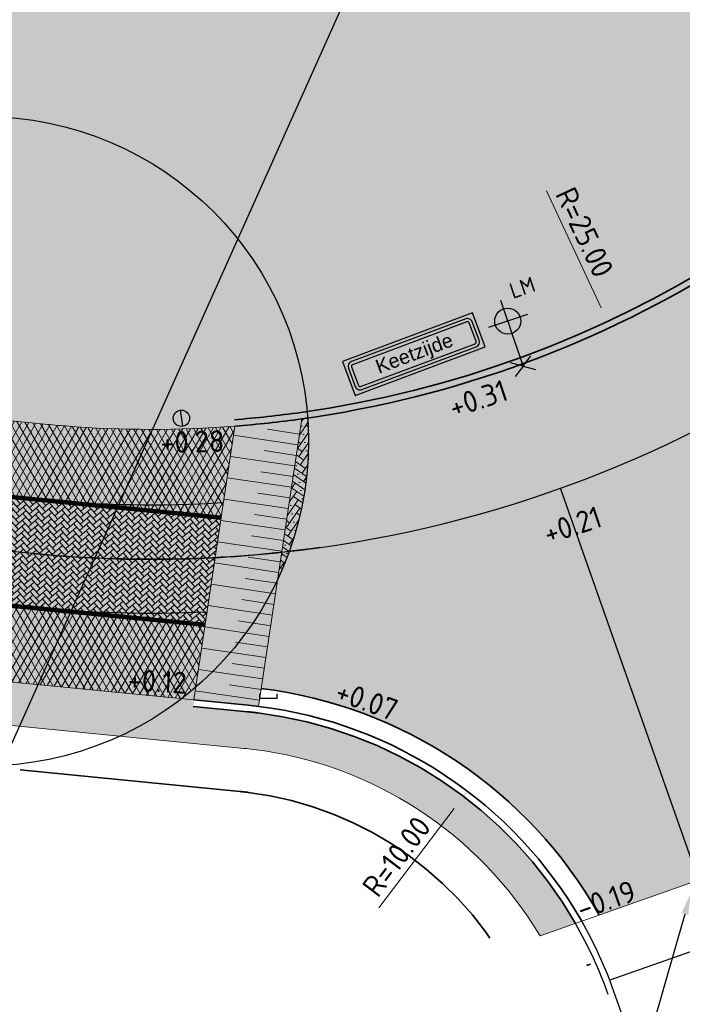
# Model space of a CAD drawing. Header units: metres. Extents: x 132493 to 134960, y 502695 to 503907.
# Tile 51 of 144: x 133078 to 133093, y 503010 to 503032. Entities that reach past the tile are written whole.
import ezdxf
from ezdxf import colors
from ezdxf.entities.mleader import LeaderData, LeaderLine
from ezdxf.enums import TextEntityAlignment as Align
from ezdxf.math import Vec2, Vec3

# ---------------------------------------------------------------- set-up
doc = ezdxf.new("R2010")
doc.units = ezdxf.units.M
for name, pattern in [('VH-OPSLUITBAND_150X250', [24, 16, -2, 4, -2]), ('VW-1-1_STREEP', [2, 1, -1]), ('XX-PROJECTGRENS', [18, 12, -3, 0, -3])]:
    doc.linetypes.add(name, pattern=pattern)
doc.layers.get('Defpoints').update_dxf_attribs({"color": 3})
for name, color, linetype, lineweight, plot in [('ARC-hoev-fietsstrook-plateau-drempel-afalt rood', 241, 'Continuous', 18, False), ('ARC-hoev-gras zaaien', 73, 'Continuous', 35, False), ('ARC-hoev-markering-plateau-bss-kf-zwartwit', 5, 'Continuous', 35, False), ('ARC-hoev-nieuw-asfalt-streetprint', 215, 'Continuous', 35, False), ('ARC-hoev-sbs-df-kv-rood-vrijgekomen', 32, 'Continuous', 18, False)]:
    doc.layers.add(name, color=color, linetype=linetype, lineweight=lineweight, plot=plot)
for name, color, linetype, lineweight in [('B02-WE-IE-MEUBILAIR_WEGMEUBILAIR-S', 11, 'Continuous', 25), ('B04-WE-AM-M-200', 7, 'Continuous', 18), ('N-WE-BC-WAPENING-GD', 180, 'Continuous', 25), ('N-WE-GR-GRAS-A-200', 81, 'Continuous', 18), ('N-WE-IE-MEUBILAIR_WEGMEUBILAIR_PAAL-S', 7, 'Continuous', 25), ('N-WE-KG-GRENS_WERKGRENS-G', 5, 'XX-PROJECTGRENS', 35), ('N-WE-RI-HWA_HULPSTUK-S', 150, 'Continuous', 25), ('N-WE-VH-GOOT-G', 40, 'Continuous', 35), ('N-WE-VH-KANTOPSLUITING_OPSLUITBAND_150X250-G', 10, 'VH-OPSLUITBAND_150X250', 35), ('N-WE-VH-KANTOPSLUITING_VOORKANTBAND-G', 7, 'Continuous', 35), ('N-WE-VH-KANTVERHARDING-G', 2, 'Continuous', 18), ('N-WE-VH-VERHARDING_ASFALT-A', 23, 'Continuous', 18), ('N-WE-VH-VERHARDING_STRAATBAKSTEEN_KEPER-A', 13, 'Continuous', 18), ('N-WE-VW-MARKERING_LANGS_STREEP_11_010-G', 7, 'VW-1-1_STREEP', 13), ('N02-WE-VH-VERHARDING_ASFALT-A', 252, 'Continuous', 18), ('X-XX-AL-AANPIJLING-T25', 7, 'Continuous', 25), ('X-XX-AL-DETAIL1-T25', 7, 'Continuous', 25), ('X-XX-AL-T25', 7, 'Continuous', 25)]:
    doc.layers.add(name, color=color, linetype=linetype, lineweight=lineweight)
doc.styles.add('ARIAL', font='arial.ttf')
doc.styles.add('NLCS-ISO', font='NLCS-ISO.ttf')
doc.styles.add('NLCS-ISO-M200-T25', font='NLCS-ISO.ttf', dxfattribs={"height": 0.5})
doc.dimstyles.new('NLCS-M200-T25-PIJL_L2_H1', dxfattribs={"dimscale": 0.2, "dimtxt": 2.5, "dimasz": 2.5, "dimexe": 2, "dimexo": 2, "dimgap": 0.7, "dimtad": 1, "dimzin": 0, "dimdsep": 46, "dimtxsty": 'NLCS-ISO-M200-T25', "dimcen": 0, "dimdle": 2, "dimclrd": 256, "dimclre": 256, "dimclrt": 256, "dimadec": 1, "dimazin": 0, "dimtfac": 1, "dimtdec": 3, "dimtofl": 0, "dimtmove": 0, "dimatfit": 3, "dimfxl": 2, "dimfxlon": 1, "dimtfillclr": 256, "dimtolj": 1, "dimtzin": 0, "dimlwd": -1, "dimlwe": -1, "dimarcsym": 0})

# ---------------------------------------------------------------- blocks, each defined once
blk = doc.blocks.new('B-SIE-WEG_LICHTMAST_1UITHOUDER-SO')
for p, q in [((0, -2.420000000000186), (0, 2.330000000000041)), ((-5.500000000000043, 0), (-6.338789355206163, 1.24355635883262)), ((-5.500000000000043, 0), (-4.661210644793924, 1.24355635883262)), ((-5.500000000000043, 0), (-6.338789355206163, -1.24355635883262)), ((-1.499999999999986, 0), (-5.500000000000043, 0)), ((-5.500000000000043, 0), (-4.661210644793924, -1.24355635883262)), ((0, 0), (-1.494999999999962, 0)), ((0, 0), (2.515000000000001, 0))]:
    blk.add_line(p, q)
blk.add_circle((-0.0004327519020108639, 6.571428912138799e-05), 1.500000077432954)
at = {"style": 'NLCS-ISO'}
blk.add_attdef('TYPE', text='', height=1.8, dxfattribs=at).set_placement((0, 2.330000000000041), align=Align.BOTTOM_CENTER)
blk = doc.blocks.new('*D408')
at = {"layer": 'B04-WE-AM-M-200', "transparency": 16777216}
blk.add_line((133086.4620199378, 503011.8640927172), (133088.2014993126, 503014.1594383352), dxfattribs=at)
blk.add_solid([(133088.1350830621, 503014.2097704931), (133088.2679155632, 503014.1091061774), (133088.5034922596, 503014.5579358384)], dxfattribs=at)
at = {"layer": 'Defpoints', "color": 0, "transparency": 16777216}
for p in [(133088.5034922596, 503014.5579358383), (133082.4636333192, 503006.5879857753)]:
    blk.add_point(p, dxfattribs=at)
at = {"layer": 'B04-WE-AM-M-200', "transparency": 16777216, "insert": (133086.8699350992, 503013.0480712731), "char_height": 0.5, "attachment_point": 5, "rotation": 52.84409716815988, "style": 'NLCS-ISO-M200-T25'}
blk.add_mtext('\\A1;R=10.00', dxfattribs=at)
blk = doc.blocks.new('*D409')
at = {"layer": 'B04-WE-AM-M-200', "transparency": 16777216}
blk.add_line((133090.3320330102, 503028.4208169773), (133091.5954457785, 503025.7218934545), dxfattribs=at)
blk.add_solid([(133091.6709190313, 503025.7572237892), (133091.5199725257, 503025.6865631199), (133091.8074277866, 503025.2690539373)], dxfattribs=at)
at = {"layer": 'Defpoints', "color": 0, "transparency": 16777216}
for p in [(133081.208327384, 503047.9110297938), (133091.8074277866, 503025.2690539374)]:
    blk.add_point(p, dxfattribs=at)
at = {"layer": 'B04-WE-AM-M-200', "transparency": 16777216, "insert": (133091.2109632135, 503027.4631209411), "char_height": 0.5, "attachment_point": 5, "rotation": 295.085106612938, "style": 'NLCS-ISO-M200-T25'}
blk.add_mtext('\\A1;R=25.00', dxfattribs=at)
blk = doc.blocks.new('SIE-WEG_PAAL_ALGEMEEN_TYPE_01-SO')
h = blk.add_hatch(color=10)
edge = h.paths.add_edge_path()
edge.add_line((0.1869254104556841, 0.01466768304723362), (-0.18692541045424, -0.01466768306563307))
edge.add_arc((1.444011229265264e-12, -1.839943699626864e-11), 0.1874999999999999, 4.486697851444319, 184.4866978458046, ccw=False)
h = blk.add_hatch(color=253)
edge = h.paths.add_edge_path()
edge.add_line((0.1869254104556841, 0.01466768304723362), (-0.1869254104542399, -0.01466768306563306))
edge.add_arc((2.525433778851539e-16, 0), 0.1875, 184.4866978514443, 364.4866978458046)
at = {"ltscale": 0.5, "flags": 128}
blk.add_lwpolyline([(-0.1869254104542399, -0.01466768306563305), (0.1869254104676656, 0.01466768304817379)], dxfattribs=at)
at = {"ltscale": 0.5}
blk.add_circle((2.273736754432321e-16, 0), 0.1875, dxfattribs=at)
blk = doc.blocks.new('SRI-HULP_EINDKAP-SO')
for p, q in [((0, -1), (0, 1)), ((0, 1), (0.5542440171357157, 1)), ((0, -1), (0.5542440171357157, -1))]:
    blk.add_line(p, q)
blk = doc.blocks.new('n01 keetzijde')
at = {"layer": 'N-WE-BC-WAPENING-GD', "true_color": 0x0000fe}
h = blk.add_hatch(color=5, dxfattribs=at)
edge = h.paths.add_edge_path(flags=16)
edge.add_line((1.53442902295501, 0.3730816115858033), (-1.285416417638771, 0.373081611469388))
edge.add_arc((-1.28541592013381, 0.2971648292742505), 0.07591678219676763, 90.00037547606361, 90.00674147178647)
edge.add_arc((-1.285411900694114, 0.2565105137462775), 0.1165710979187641, 90.00636596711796, 180.0063659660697)
edge.add_arc((-1.32606697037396, 0.2565061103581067), 0.07591602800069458, 179.9956443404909, 180.0064517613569, ccw=False)
edge.add_line((-1.40198299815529, 0.2565118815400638), (-1.402018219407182, -0.1978536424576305))
edge.add_arc((-1.28544712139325, -0.1978496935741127), 0.1165710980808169, 180.0019409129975, 270.006365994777)
edge.add_arc((-1.28544310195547, -0.2385029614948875), 0.07591782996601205, 270.00037542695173, 270.00674142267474, ccw=False)
edge.add_line((-1.285442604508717, -0.3144207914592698), (1.534405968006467, -0.3144207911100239))
edge.add_arc((1.534404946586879, -0.2385045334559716), 0.07591625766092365, 270.0007708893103, 270.0071368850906)
edge.add_arc((1.534401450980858, -0.1978496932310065), 0.1165710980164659, 270.0063659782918, 360.0019408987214)
edge.add_line((1.65097254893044, -0.1978457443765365), (1.651007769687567, 0.2565144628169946))
edge.add_arc((1.534436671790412, 0.2565105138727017), 0.1165710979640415, 0.001940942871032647, 90.00375947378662)
h.paths.add_polyline_path([(-1.477949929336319, -0.3903375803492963), (1.726874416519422, -0.3903375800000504), (1.726939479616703, 0.4489984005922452), (-1.477884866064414, 0.4489984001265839)])
at = {"layer": 'N-WE-BC-WAPENING-GD'}
h = blk.add_hatch(color=255, dxfattribs=at)
h.dxf.hatch_style = 1
h.paths.add_polyline_path([(1.534436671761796, 0.373081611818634), (-1.285411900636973, 0.3730816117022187, 0.4142461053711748), (-1.401982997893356, 0.2564975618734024, -4.715626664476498e-05), (-1.40198299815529, 0.2565118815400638), (-1.40201821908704, -0.1978406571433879, 0.41426881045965), (-1.285434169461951, -0.3144207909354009, -2.777688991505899e-05), (-1.285442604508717, -0.3144207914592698), (1.534401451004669, -0.3144207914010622, 0.4141908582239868), (1.650972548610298, -0.1978587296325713), (1.651007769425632, 0.2565014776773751, 0.414236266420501)])
h.paths.add_polyline_path([(1.534436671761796, 0.2971648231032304), (-1.285411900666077, 0.2971648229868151, 0.4141908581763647), (-1.326066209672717, 0.2565136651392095), (-1.326101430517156, -0.1978465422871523, 0.4142362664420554), (-1.285447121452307, -0.2385040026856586), (1.534401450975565, -0.2385040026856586, 0.4141908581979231), (1.57505576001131, -0.197852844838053), (1.575090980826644, 0.2565073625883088, 0.4142362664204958)], flags=16)
h.paths.add_polyline_path([(-1.286238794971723, -0.1914720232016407), (1.53520141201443, -0.1914496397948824), (1.535197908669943, 0.2501468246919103), (-1.286242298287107, 0.250124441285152)], flags=8)
at = {"layer": 'N-WE-BC-WAPENING-GD', "true_color": 0x0000fe}
blk.add_hatch(color=5, dxfattribs=at).paths.add_polyline_path([(-1.285411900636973, 0.2971648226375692, 0.4142462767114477), (-1.326066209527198, 0.2565059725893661, -4.730403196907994e-05), (-1.326066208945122, 0.2565136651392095), (-1.326101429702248, -0.1978465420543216, 0.4142688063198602), (-1.28544260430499, -0.2385040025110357, -2.777780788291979e-05), (-1.285447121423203, -0.238504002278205), (1.534401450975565, -0.2385040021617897, 0.4142459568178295), (1.575055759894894, -0.1978451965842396, -4.703097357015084e-05), (1.575055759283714, -0.1978528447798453), (1.575090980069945, 0.2565073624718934, 0.4142687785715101), (1.534432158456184, 0.2971648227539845, -2.775414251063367e-05), (1.534436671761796, 0.2971648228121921)])
at = {"layer": 'N-WE-BC-WAPENING-GD', "color": 5, "true_color": 0x0000fe, "flags": 128}
blk.add_lwpolyline([(-1.477949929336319, -0.3903375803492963), (1.726874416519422, -0.3903375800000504), (1.726939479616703, 0.4489984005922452), (-1.477884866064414, 0.4489984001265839)], close=True, dxfattribs=at)
at = {"layer": 'N-WE-BC-WAPENING-GD', "color": 5, "true_color": 0x0000fe}
for points in [[(1.53442902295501, 0.3730816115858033), (-1.285416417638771, 0.373081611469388, 2.777689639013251e-05), (-1.285424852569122, 0.3730816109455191, 0.4142135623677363), (-1.401982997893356, 0.2564975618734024, -4.715626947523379e-05), (-1.40198299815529, 0.2565118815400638), (-1.402018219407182, -0.1978536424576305, 0.4142361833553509), (-1.285434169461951, -0.3144207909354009, -2.777689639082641e-05), (-1.285442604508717, -0.3144207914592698), (1.534405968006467, -0.3144207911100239, 2.777689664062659e-05), (1.53441440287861, -0.3144207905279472, 0.4141909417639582), (1.65097254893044, -0.1978457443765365), (1.651007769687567, 0.2565144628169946, 0.4142228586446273)], [(1.534432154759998, 0.2971648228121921), (-1.285416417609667, 0.2971648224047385, 0.4142135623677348), (-1.326066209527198, 0.2565059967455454), (-1.326101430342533, -0.197854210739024, 0.4142135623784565), (-1.285442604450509, -0.2385040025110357), (1.53440596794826, -0.238504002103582, 0.4142135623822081), (1.575055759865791, -0.1978451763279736), (1.575090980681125, 0.2565150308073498, 0.4142135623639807)]]:
    blk.add_lwpolyline(points, format="xyb", close=True, dxfattribs=at)
at = {"layer": 'X-XX-AL-T25', "insert": (-0.7900784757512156, 0.2100180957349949), "char_height": 0.3244468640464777, "attachment_point": 1, "rotation": 0.00045454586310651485, "style": 'ARIAL'}
blk.add_mtext_dynamic_manual_height_columns('Keetzijde', width=4.948418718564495, gutter_width=1.622234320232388, heights=[0], dxfattribs=at)

msp = doc.modelspace()

# ---------------------------------------------------------------- hatches: boundary and pattern name
at = {"layer": 'ARC-hoev-fietsstrook-plateau-drempel-afalt rood', "transparency": 33554661}
h = msp.add_hatch(color=256, dxfattribs=at)
h.dxf.hatch_style = 1
edge = h.paths.add_edge_path()
edge.add_line((133078.753110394, 503023.0318837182), (133062.8304569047, 503024.6032225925))
edge.add_arc((133057.2065363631, 502968.8834283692), 56.00289234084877, 84.23653034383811, 109.5562834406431)
edge.add_line((133038.4605378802, 503021.6556889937), (133030.0983924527, 503018.6383662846))
edge.add_line((133030.0983924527, 503018.6383662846), (133030.6694126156, 503017.030904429))
edge.add_line((133030.6694126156, 503017.030904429), (133039.0463295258, 503020.006644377))
edge.add_arc((133057.206557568, 502968.8833379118), 54.25298467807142, 84.23245141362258, 109.55626197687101, ccw=False)
edge.add_line((133062.6585917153, 503022.8616823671), (133078.5812452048, 503021.2903434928))
edge.add_line((133078.5812452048, 503021.2903434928), (133082.8236178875, 503020.8716817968))
edge.add_line((133082.8236178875, 503020.8716817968), (133083.1402474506, 503022.9857878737))
edge.add_arc((133081.2083273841, 503047.9110298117), 25.00000001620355, 264.36397240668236, 274.43205328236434, ccw=False)
h = msp.add_hatch(color=256, dxfattribs=at)
h.dxf.hatch_style = 1
edge = h.paths.add_edge_path()
edge.add_line((133078.3357235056, 503018.8024288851), (133062.4130700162, 503020.3737677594))
edge.add_arc((133057.2065992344, 502968.8831243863), 51.75319983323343, 84.2261677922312, 109.5562094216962)
edge.add_line((133039.8831747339, 503017.6508663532), (133031.5062578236, 503014.6751264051))
edge.add_line((133031.5062578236, 503014.6751264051), (133032.0920494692, 503013.0260817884))
edge.add_line((133032.0920494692, 503013.0260817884), (133040.4689663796, 503016.0018217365))
edge.add_arc((133057.2066734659, 502968.8826095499), 50.00370981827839, 84.2214889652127, 109.55607802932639, ccw=False)
edge.add_line((133062.2412048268, 503018.632227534), (133078.1638583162, 503017.0608886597))
edge.add_line((133078.1638583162, 503017.0608886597), (133082.1931547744, 503016.663254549))
edge.add_line((133082.1931547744, 503016.663254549), (133082.4528541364, 503018.3961267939))
edge.add_line((133082.4528541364, 503018.3961267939), (133078.3357235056, 503018.8024288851))
at = {"layer": 'ARC-hoev-gras zaaien', "transparency": 33554623}
h = msp.add_hatch(color=256, dxfattribs=at)
h.dxf.hatch_style = 1
edge = h.paths.add_edge_path()
edge.add_line((133044.3094053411, 503023.3810425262), (133040.6147527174, 503022.3720987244))
edge.add_line((133040.6147527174, 503022.3720987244), (132963.3332375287, 502994.9680901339))
edge.add_line((132963.3332375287, 502994.9680901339), (132943.1313250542, 502987.7010206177))
edge.add_line((132943.1313250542, 502987.7010206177), (132911.7394164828, 502976.1370917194))
edge.add_line((132911.7394164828, 502976.1370917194), (132911.4612885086, 502976.8943840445))
edge.add_line((132911.4612885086, 502976.8943840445), (132942.5208133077, 502988.3290478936))
edge.add_line((132942.5208133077, 502988.3290478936), (132970.6246144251, 502998.4072050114))
edge.add_line((132970.6246144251, 502998.4072050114), (133038.368249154, 503022.471557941))
edge.add_line((133038.368249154, 503022.471557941), (133038.1059999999, 503023.2249999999))
edge.add_line((133038.1059999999, 503023.2249999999), (133047.748, 503026.616))
edge.add_line((133047.748, 503026.616), (133047.9894989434, 503025.935777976))
edge.add_line((133047.9894989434, 503025.935777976), (133127.6866354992, 503053.755246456))
edge.add_line((133127.6866354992, 503053.755246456), (133134.8985067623, 503056.4384517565))
edge.add_line((133134.8985067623, 503056.4384517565), (133149.6508293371, 503061.6609081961))
edge.add_line((133149.6508293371, 503061.6609081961), (133181.9466400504, 503073.7221093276))
edge.add_line((133181.9466400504, 503073.7221093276), (133199.629922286, 503080.2760638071))
edge.add_line((133199.629922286, 503080.2760638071), (133213.7543262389, 503085.6010153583))
edge.add_line((133213.7543262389, 503085.6010153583), (133233.1558703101, 503093.0755663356))
edge.add_line((133233.1558703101, 503093.0755663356), (133252.5574143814, 503100.5501173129))
edge.add_line((133252.5574143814, 503100.5501173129), (133257.9341504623, 503102.7553635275))
edge.add_line((133257.9341504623, 503102.7553635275), (133289.067585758, 503115.5031302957))
edge.add_line((133289.067585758, 503115.5031302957), (133322.7946553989, 503129.3964013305))
edge.add_line((133322.7946553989, 503129.3964013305), (133334.4565246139, 503134.3537154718))
edge.add_line((133334.4565246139, 503134.3537154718), (133353.9935656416, 503142.44732903))
edge.add_arc((133874.078580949, 501859.3957620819), 1384.452869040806, 110.68549416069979, 112.06517551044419, ccw=False)
edge.add_arc((133543.4399894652, 502717.1634261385), 465.2314050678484, 107.23389804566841, 109.90622373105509, ccw=False)
edge.add_line((133405.6044053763, 503161.5074505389), (133415.8725093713, 503164.4926783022))
edge.add_line((133415.8725093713, 503164.4926783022), (133424.3666505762, 503166.6323808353))
edge.add_arc((133423.2482539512, 503166.6893353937), 1.119845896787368, 293.1580167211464, 357.0847200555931, ccw=False)
edge.add_line((133423.6886538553, 503165.6597224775), (133416.1352514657, 503163.7349268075))
edge.add_line((133416.1352514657, 503163.7349268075), (133405.8421951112, 503160.7436071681))
edge.add_arc((133727.9458621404, 502167.9539437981), 1043.734682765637, 107.9752925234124, 109.1640586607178)
edge.add_arc((133874.078580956, 501859.3957620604), 1383.652869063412, 110.6857195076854, 112.0490643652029)
edge.add_line((133354.6546910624, 503141.8520321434), (133335.0465, 503133.7495))
edge.add_line((133335.0465, 503133.7495), (133323.1004101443, 503128.6571344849))
edge.add_line((133323.1004101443, 503128.6571344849), (133289.3716051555, 503114.7631479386))
edge.add_line((133289.3716051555, 503114.7631479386), (133258.907064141, 503102.2897263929))
edge.add_line((133258.907064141, 503102.2897263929), (133252.853035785, 503099.8066915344))
edge.add_line((133252.853035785, 503099.8066915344), (133233.445556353, 503092.3298539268))
edge.add_line((133233.445556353, 503092.3298539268), (133214.038076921, 503084.8530163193))
edge.add_line((133214.038076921, 503084.8530163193), (133200.7851276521, 503079.9260968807))
edge.add_line((133200.7851276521, 503079.9260968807), (133181.8111879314, 503072.8173645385))
edge.add_line((133181.8111879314, 503072.8173645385), (133149.9248116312, 503060.9092610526))
edge.add_line((133149.9248116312, 503060.9092610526), (133135.1666856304, 503055.6847081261))
edge.add_line((133135.1666856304, 503055.6847081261), (133129.729249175, 503053.6961219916))
edge.add_arc((133149.0774722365, 503000.8699292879), 56.2579805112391, 110.115859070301, 133.7513990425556)
edge.add_line((133110.17335192, 503041.5077170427), (133098.8758141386, 503030.2231833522))
edge.add_arc((133081.2083273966, 503047.9110297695), 24.9999999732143, 274.4320532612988, 314.96700573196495, ccw=False)
edge.add_arc((133081.2083273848, 503047.9110297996), 25.00000000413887, 264.3639724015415, 274.43205328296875, ccw=False)
edge.add_line((133078.7531103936, 503023.0318837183), (133062.8304569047, 503024.6032225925))
edge.add_arc((133057.2066288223, 502968.8812143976), 56.00508583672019, 84.23685191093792, 103.3139484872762)
h = msp.add_hatch(color=256, dxfattribs=at)
h.dxf.hatch_style = 1
edge = h.paths.add_edge_path()
edge.add_line((133029.139845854, 503010.9486056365), (133035.4609109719, 503013.0811575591))
edge.add_line((133035.4609109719, 503013.0811575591), (133040.3172282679, 503014.8866991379))
edge.add_arc((133057.2070782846, 502968.8296338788), 49.056297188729, 84.9160890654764, 110.13878104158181, ccw=False)
edge.add_line((133061.5541823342, 503017.6929430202), (133083.3475114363, 503015.5444783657))
edge.add_arc((133082.4636333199, 503006.5879857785), 8.99999999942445, 30.9159848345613, 84.36397240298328, ccw=False)
edge.add_line((133090.1849277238, 503011.2120113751), (133091.0016688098, 503011.4996504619))
edge.add_arc((133082.4636333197, 503006.5879857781), 9.849999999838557, 29.91047106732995, 82.97002277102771)
edge.add_line((133083.6691613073, 503016.3639359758), (133082.1784234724, 503016.5139796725))
edge.add_line((133082.1784234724, 503016.5139796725), (133082.1933195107, 503016.6632382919))
edge.add_line((133082.1933195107, 503016.6632382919), (133061.660158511, 503018.6895685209))
edge.add_arc((133057.2175182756, 502968.7874729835), 50.09946298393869, 84.91253382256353, 110.1261042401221)
edge.add_line((133039.9789185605, 503015.8277415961), (133028.7939602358, 503011.8544984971))
edge.add_line((133028.7939602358, 503011.8544984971), (133029.139845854, 503010.9486056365))
edge = h.paths.add_edge_path()
edge.add_line((133135.4492874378, 503048.3346160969), (133135.116722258, 503049.2434830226))
edge.add_line((133135.116722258, 503049.2434830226), (133131.7054843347, 503048.0302056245))
edge.add_arc((133149.0952832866, 503000.8348755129), 50.29715987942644, 110.2270461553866, 133.5934409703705)
edge.add_line((133114.4135487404, 503037.2626338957), (133099.322996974, 503022.1894521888))
edge.add_arc((133105.8472667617, 503015.4509753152), 9.379401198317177, 134.0746943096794, 192.0270171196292)
edge.add_line((133096.6737485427, 503013.4965622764), (133097.4888105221, 503013.7842857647))
edge.add_arc((133106.3899916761, 503015.1143136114), 9.000000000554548, 134.9670057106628, 188.4983466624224, ccw=False)
edge.add_line((133100.0296964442, 503021.4819383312), (133115.1202482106, 503036.555120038))
edge.add_arc((133149.2852648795, 503000.586593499), 49.60829835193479, 108.7841641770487, 133.5269425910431, ccw=False)
edge.add_line((133133.3111923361, 503047.5526692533), (133135.4492874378, 503048.3346160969))
at = {"layer": 'ARC-hoev-markering-plateau-bss-kf-zwartwit', "transparency": 33554559}
h = msp.add_hatch(color=256, dxfattribs=at)
h.dxf.hatch_style = 1
h.paths.add_polyline_path([(133083.1402474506, 503022.9857878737), (133084.6821029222, 503023.1535484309), (133083.6875196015, 503016.5128083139), (133082.1960324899, 503016.6629705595)])
at = {"layer": 'ARC-hoev-nieuw-asfalt-streetprint', "transparency": 33554534}
h = msp.add_hatch(color=256, dxfattribs=at)
h.dxf.hatch_style = 1
edge = h.paths.add_edge_path()
edge.add_line((133078.5812452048, 503021.2903434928), (133062.6585917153, 503022.8616823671))
edge.add_arc((133057.2066045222, 502968.8829495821), 54.25336632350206, 84.23254196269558, 109.5561714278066)
edge.add_line((133039.0463295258, 503020.006644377), (133030.6694126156, 503017.030904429))
edge.add_line((133030.6694126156, 503017.030904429), (133031.5062578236, 503014.6751264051))
edge.add_line((133031.5062578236, 503014.6751264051), (133039.8831747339, 503017.6508663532))
edge.add_arc((133057.498316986, 502966.4693864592), 54.12796985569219, 84.79043866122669, 108.99193855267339, ccw=False)
edge.add_line((133062.4130700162, 503020.3737677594), (133078.3357235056, 503018.8024288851))
edge.add_line((133078.3357235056, 503018.8024288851), (133082.4528541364, 503018.3961267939))
edge.add_line((133082.4528541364, 503018.3961267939), (133082.8236178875, 503020.8716817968))
edge.add_line((133082.8236178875, 503020.8716817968), (133078.5812452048, 503021.2903434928))
at = {"layer": 'ARC-hoev-sbs-df-kv-rood-vrijgekomen', "transparency": 33554559}
h = msp.add_hatch(color=256, dxfattribs=at)
h.dxf.hatch_style = 1
edge = h.paths.add_edge_path()
edge.add_line((133098.5056026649, 503021.9270083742), (133093.9528230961, 503026.403407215))
edge.add_arc((133081.2083273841, 503047.9110297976), 25.00000000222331, 277.9871509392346, 300.6491653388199, ccw=False)
edge.add_line((133084.6821029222, 503023.1535484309), (133083.7067525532, 503016.9292246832))
edge.add_arc((133082.4786321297, 503006.6018658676), 10.40012595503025, 29.30339838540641, 83.21828509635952, ccw=False)
edge.add_line((133091.5479605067, 503011.6920429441), (133096.1282548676, 503013.3051265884))
edge.add_arc((133106.389991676, 503015.1143136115), 10.42000000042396, 139.1705601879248, 189.9987326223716, ccw=False)
at = {"layer": 'N-WE-GR-GRAS-A-200', "transparency": 33554559}
h = msp.add_hatch(dxfattribs=at)
h.set_pattern_fill('AGR-GRAS_02', color=256, scale=0.02, angle=41.18807900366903, pattern_type=2)
h.set_pattern_definition([(19.88062735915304, (198570.1601328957, -10941.24678470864), (0.1200683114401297, 0.256092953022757), [0.04999999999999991, -0.1499999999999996]), (19.88062735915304, (198570.222769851, -10941.09652955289), (0.1200683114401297, 0.256092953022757), [0.04999999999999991, -0.1499999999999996]), (109.880627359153, (198570.1551366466, -10941.17415525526), (-0.256092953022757, 0.1200683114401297), [0.05, -0.15]), (109.880627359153, (198570.2065645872, -10941.08112210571), (-0.256092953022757, 0.1200683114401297), [0.05, -0.15]), (64.88062735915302, (198570.1501403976, -10941.10152580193), (-0.06801232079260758, 0.1880806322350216), [0.05000000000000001, -0.2328427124]), (154.880627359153, (198570.2635772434, -10941.20937793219), (-0.1880806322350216, -0.06801232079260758), [0.04999999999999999, -0.2328427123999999]), (46.44567855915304, (198570.1867493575, -10941.17335743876), (0.1880806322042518, 0.06801232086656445), [0.04999999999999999, -0.3972135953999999]), (46.44567855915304, (198570.2373794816, -10941.0487115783), (0.1880806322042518, 0.06801232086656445), [0.04999999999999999, -0.3972135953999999]), (83.3155761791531, (198570.2917893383, -10941.19917608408), (-0.0680123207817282, 0.1880806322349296), [0.05, -0.3972135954]), (83.3155761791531, (198570.1765475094, -10941.14514534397), (-0.0680123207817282, 0.1880806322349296), [0.05, -0.3972135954]), (83.3155761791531, (198570.2593788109, -10941.16836118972), (-0.0680123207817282, 0.1880806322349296), [0.05, -0.3972135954]), (136.4456785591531, (198570.1227261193, -10941.1433403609), (-0.06801232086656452, 0.1880806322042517), [0.05, -0.3972135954]), (173.315576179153, (198570.187547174, -10941.20497014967), (-0.1880806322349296, -0.06801232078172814), [0.04999999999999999, -0.3972135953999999])])
edge = h.paths.add_edge_path()
edge.add_arc((133077.3386213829, 503022.6365250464), 7.50000000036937, 50.481125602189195, 115.50342313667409, ccw=False)
edge.add_arc((133077.3386213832, 503022.636525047), 7.4999999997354, 5.251656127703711, 50.48112560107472, ccw=False)
edge.add_arc((133081.2083273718, 503047.9110299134), 24.85000011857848, 274.43205329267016, 278.32693541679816, ccw=False)
edge.add_arc((133082.8789290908, 503023.0407584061), 0.2670375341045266, -11.879449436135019, 20.74355598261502, ccw=False)
edge.add_arc((133081.2083273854, 503047.9110297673), 24.99999997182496, 265.46140580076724, 274.432053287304, ccw=False)
edge.add_line((133079.2300624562, 503022.9894233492), (133069.9452107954, 503023.8964773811))
edge.add_arc((133077.3386213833, 503022.6365250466), 7.500000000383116, 115.50342313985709, 170.3288142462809, ccw=False)
h = msp.add_hatch(dxfattribs=at)
h.set_pattern_fill('AGR-GRAS_02', color=256, scale=0.02, angle=41.18807900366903, pattern_type=2)
h.set_pattern_definition([(19.88062735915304, (198567.9125780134, -10950.50698828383), (0.1200683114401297, 0.256092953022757), [0.0499999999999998, -0.1499999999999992]), (19.88062735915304, (198567.9752149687, -10950.35673312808), (0.1200683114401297, 0.256092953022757), [0.0499999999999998, -0.1499999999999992]), (109.880627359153, (198567.9075817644, -10950.43435883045), (-0.256092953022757, 0.1200683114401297), [0.05, -0.15]), (109.880627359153, (198567.959009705, -10950.3413256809), (-0.256092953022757, 0.1200683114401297), [0.05, -0.15]), (64.88062735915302, (198567.9025855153, -10950.36172937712), (-0.06801232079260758, 0.1880806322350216), [0.05000000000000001, -0.2328427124]), (154.880627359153, (198568.0160223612, -10950.46958150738), (-0.1880806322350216, -0.06801232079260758), [0.04999999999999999, -0.2328427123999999]), (46.44567855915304, (198567.9391944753, -10950.43356101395), (0.1880806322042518, 0.06801232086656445), [0.04999999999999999, -0.3972135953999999]), (46.44567855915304, (198567.9898245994, -10950.3089151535), (0.1880806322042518, 0.06801232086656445), [0.04999999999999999, -0.3972135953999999]), (83.3155761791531, (198568.044234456, -10950.45937965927), (-0.0680123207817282, 0.1880806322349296), [0.05, -0.3972135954]), (83.3155761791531, (198567.9289926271, -10950.40534891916), (-0.0680123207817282, 0.1880806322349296), [0.05, -0.3972135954]), (83.3155761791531, (198568.0118239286, -10950.42856476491), (-0.0680123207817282, 0.1880806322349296), [0.05, -0.3972135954]), (136.4456785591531, (198567.875171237, -10950.40354393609), (-0.06801232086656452, 0.1880806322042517), [0.05, -0.3972135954]), (173.315576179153, (198567.9399922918, -10950.46517372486), (-0.1880806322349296, -0.06801232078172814), [0.04999999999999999, -0.3972135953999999])])
edge = h.paths.add_edge_path()
edge.add_line((133071.6900182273, 503017.702633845), (133081.9105411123, 503016.6911444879))
edge.add_arc((133077.3386213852, 503022.6365250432), 7.499999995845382, 294.7823108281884, 307.5598124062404, ccw=False)
edge.add_line((133080.4824098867, 503015.8272230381), (133072.9244766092, 503016.5730832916))
edge.add_arc((133077.3386213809, 503022.6365250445), 7.499999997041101, 221.1362713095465, 233.9456339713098, ccw=False)
at = {"layer": 'N-WE-VH-VERHARDING_ASFALT-A', "transparency": 33554559}
h = msp.add_hatch(dxfattribs=at)
h.set_pattern_fill('AVH-ASFALT_LAAG1-D', color=11, scale=5, pattern_type=2)
h.set_pattern_definition([(59.99999999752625, (132908.3367199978, 503158.1408299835), (-0.1299038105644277, 0.07500000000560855), []), (119.9999999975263, (132908.3367199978, 503158.1408299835), (-0.1299038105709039, -0.07499999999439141), [])])
edge = h.paths.add_edge_path()
edge.add_line((133082.8236178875, 503020.8716817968), (133083.1402474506, 503022.9857878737))
edge.add_arc((133081.2083273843, 503047.9110297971), 25.00000000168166, 264.3639724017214, 274.4320532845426, ccw=False)
edge.add_line((133078.7531103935, 503023.0318837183), (133069.9459865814, 503023.9010212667))
edge.add_arc((133077.3386213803, 503022.6365250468), 7.499999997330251, 170.2935992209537, 183.7073938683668)
edge.add_line((133069.8543167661, 503022.1515669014), (133078.5812452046, 503021.2903434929))
edge.add_line((133078.5812452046, 503021.2903434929), (133082.8236178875, 503020.8716817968))
h = msp.add_hatch(dxfattribs=at)
h.set_pattern_fill('AVH-ASFALT_LAAG1-D', color=11, scale=5, pattern_type=2)
h.set_pattern_definition([(59.99999999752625, (132907.9193331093, 503153.9113751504), (-0.1299038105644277, 0.07500000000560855), []), (119.9999999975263, (132907.9193331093, 503153.9113751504), (-0.1299038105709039, -0.07499999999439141), [])])
edge = h.paths.add_edge_path()
edge.add_line((133082.2373800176, 503016.9574261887), (133082.4528541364, 503018.3961267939))
edge.add_line((133082.4528541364, 503018.3961267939), (133078.335723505, 503018.8024288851))
edge.add_line((133078.335723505, 503018.8024288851), (133070.4912378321, 503019.5765677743))
edge.add_arc((133077.3386213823, 503022.6365250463), 7.499999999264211, 204.0789021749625, 221.1681323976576)
edge.add_line((133071.6927627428, 503017.6994935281), (133081.9105411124, 503016.691144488))
edge.add_arc((133077.3386213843, 503022.636525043), 7.499999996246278, 307.5598124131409, 310.7808697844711)
at = {"layer": 'N-WE-VH-VERHARDING_STRAATBAKSTEEN_KEPER-A', "transparency": 33554623}
h = msp.add_hatch(dxfattribs=at)
h.set_pattern_fill('AVH-SBS_DIKFORMAAT_KEPER-SO', color=256, scale=2, angle=215, pattern_type=2)
h.set_pattern_definition([(235.4278792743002, (132757.7330182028, 502911.5204928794), (0.03532378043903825, -0.1919380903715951), [0.552, -0.276]), (145.4278792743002, (132758.073911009, 502911.2855714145), (0.03532378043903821, -0.1919380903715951), [0.5519999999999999, -0.276]), (235.4278792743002, (132757.5940657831, 502911.1972619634), (0.03532378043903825, -0.1919380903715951), [0, -0.828]), (235.4278792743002, (132757.8643110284, 502911.3462166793), (0.03532378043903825, -0.1919380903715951), [0, -0.828])])
edge = h.paths.add_edge_path()
edge.add_arc((133077.3386213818, 503022.6365250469), 7.500000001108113, -25.158444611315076, 4.103406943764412, ccw=False)
edge.add_line((133084.127138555, 503019.4481030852), (133084.6821029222, 503023.1535484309))
edge.add_line((133084.6821029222, 503023.1535484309), (133084.8193953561, 503023.1732007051))
at = {"layer": 'N02-WE-VH-VERHARDING_ASFALT-A', "transparency": 33554559}
h = msp.add_hatch(dxfattribs=at)
h.set_pattern_fill('AVH-BSS_KEIFORMAAT_ELLEBOOG-SO', color=2, angle=41, pattern_type=2)
h.set_pattern_definition([(41, (0, 0), (0.01035830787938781, 0.1481307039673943), [0.3149999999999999, -0.105]), (311, (-0.1377723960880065, 0.1584890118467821), (0.01035830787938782, 0.1481307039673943), [0.315, -0.105])])
edge = h.paths.add_edge_path()
edge.add_line((133082.4528541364, 503018.3961267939), (133082.8236178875, 503020.8716817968))
edge.add_line((133082.8236178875, 503020.8716817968), (133078.5812452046, 503021.2903434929))
edge.add_line((133078.5812452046, 503021.2903434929), (133069.8543167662, 503022.1515669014))
edge.add_arc((133077.3386213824, 503022.6365250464), 7.499999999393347, 183.7073938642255, 204.0789021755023)
edge.add_line((133070.4912378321, 503019.5765677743), (133078.3357235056, 503018.8024288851))
edge.add_line((133078.3357235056, 503018.8024288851), (133082.4528541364, 503018.3961267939))

# ---------------------------------------------------------------- linework, layer by layer
at = {"layer": 'Defpoints'}
msp.add_line((133093.4581738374, 503005.4734615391), (133091.8957906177, 503009.9097938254), dxfattribs=at)
at = {"layer": 'Defpoints', "flags": 128}
for points in [[(133084.2208126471, 503020.0735562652, 0.1212992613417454), (133096.8012208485, 503024.6545968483, 0.1212992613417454)], [(133082.874734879, 503021.2129851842, -0.04019743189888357), (133078.5812452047, 503021.2903434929), (133062.5336914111, 503022.8740082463, 0.1103685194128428), (133039.0463295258, 503020.006644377), (133030.6694126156, 503017.030904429)], [(133085.0989559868, 503020.1826506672, -0.05951244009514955), (133078.4584843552, 503020.046386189), (133062.4109305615, 503021.6300509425, 0.1103685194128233), (133039.4647521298, 503018.8287553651), (133031.0878352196, 503015.8530154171), (133027.7897459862, 503014.6814321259), (133017.2508406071, 503010.9376870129)], [(133082.4967808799, 503018.6894215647, -0.035622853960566), (133078.3357235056, 503018.8024288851), (133062.288169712, 503020.3860936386, 0.1103685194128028), (133039.8831747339, 503017.6508663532), (133031.5062578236, 503014.6751264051)], [(133078.4584843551, 503020.046386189, 0.05158685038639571), (133084.2208126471, 503020.0735562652, 0.05158685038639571)], [(133091.8957906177, 503009.9097938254, 0.04519062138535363), (133091.1455278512, 503011.5503146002, 0.04519062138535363)], [(133091.7543082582, 503009.8599667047, 0.04588753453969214), (133091.0016688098, 503011.4996504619, 0.04588753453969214)]]:
    msp.add_lwpolyline(points, format="xyb", dxfattribs=at)
for points in [[(133096.0048563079, 503006.3703497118), (133090.6576131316, 503021.5536589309)], [(133096.8925649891, 503011.9839963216), (133091.7972698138, 503010.1895401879)]]:
    msp.add_lwpolyline(points, dxfattribs=at)
at = {"layer": 'Defpoints'}
msp.add_circle((133077.338621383, 503022.6365250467), 7.5, dxfattribs=at)
at = {"layer": 'N-WE-KG-GRENS_WERKGRENS-G', "flags": 128}
msp.add_lwpolyline([(132713.8574613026, 502831.0580347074, 0.005570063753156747), (132736.3364398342, 502852.2821149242, 0.02528372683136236), (132742.3564131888, 502859.0920275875, 0.02378065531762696), (132764.8374316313, 502894.8777678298), (132764.3316825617, 502900.7720262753), (132769.1033134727, 502908.8440283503), (132770.1472463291, 502910.6100132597, -0.1999422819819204), (132792.8395207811, 502927.5846064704), (132821.6574329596, 502934.8682218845), (132821.8774908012, 502934.9238406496, -0.3826627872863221), (132824.7147034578, 502933.4345395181), (132826.4403593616, 502928.7457023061), (132836.0126593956, 502932.3790914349), (132835.1422824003, 502934.6408631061, -0.4190667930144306), (132837.1916569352, 502939.0343225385), (132839.9460323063, 502940.0107226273), (132859.0093786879, 502946.7684991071), (132896.4310291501, 502960.6877564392), (132897.8682955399, 502961.2223582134, -0.414545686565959), (132902.241647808, 502959.2173635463), (132903.1718656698, 502956.771019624), (132912.9374155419, 502960.2426878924), (132911.7843959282, 502963.3955454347, -0.4150905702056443), (132913.474181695, 502967.0613674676), (132914.7767187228, 502967.5397454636), (132938.3614250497, 502976.2016140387), (132937.6224978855, 502978.218195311), (133021.3873068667, 503008.0323382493), (133021.6649358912, 503007.2559797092), (133025.6326239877, 503008.6090530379), (133041.138442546, 503014.1171993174, -0.1103685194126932), (133061.9198871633, 503016.654221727), (133077.9674409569, 503015.0705569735), (133083.2493027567, 503014.5493125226, -0.006082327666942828), (133083.442742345, 503014.5278438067, -0.2579390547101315), (133089.7072472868, 503009.9835794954), (133098.6401080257, 503013.1295457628, -0.265135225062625), (133100.7363959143, 503020.7744244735), (133115.8269476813, 503035.8476061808, -0.1102594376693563), (133133.4898386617, 503047.0494830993), (133134.6884052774, 503047.4809715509), (133135.5872467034, 503044.9842156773), (133140.9956119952, 503046.8551439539), (133153.4352097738, 503051.2787820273), (133217.6736325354, 503075.2692786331), (133227.6286606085, 503079.1045076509), (133231.4393499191, 503077.3620802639), (133233.221242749, 503081.2590805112), (133256.6406850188, 503090.2815487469), (133275.2480078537, 503097.9132657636), (133286.8641141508, 503102.663705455), (133286.9959372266, 503102.611572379), (133301.2143453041, 503108.4141632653), (133308.6707664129, 503105.028186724), (133316.0634265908, 503108.0857307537), (133318.7108270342, 503114.6835351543), (133331.4339915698, 503120.1368624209), (133350.4881779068, 503128.3037546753), (133350.949471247, 503129.2663756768, -0.0005797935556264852), (133353.8959263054, 503130.4761869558, -0.007004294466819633), (133389.706913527, 503144.5492659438), (133398.1815961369, 503145.8738086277), (133401.0319163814, 503146.3192967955), (133400.8006422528, 503151.1583812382, -0.0522661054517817), (133447.2343836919, 503162.6708405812), (133447.9712047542, 503161.9662686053), (133449.108795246, 503158.5337313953), (133471.022142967, 503165.2937241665, 0.09025762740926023), (133473.9172051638, 503167.2191786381, 0.00453534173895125), (133476.4858831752, 503167.8750114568), (133478.7565008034, 503166.4598963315, 0.01475269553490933), (133490.5712790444, 503170.4471541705)], format="xyb", dxfattribs=at)
at = {"layer": 'N-WE-VH-GOOT-G', "flags": 128}
msp.add_lwpolyline([(133091.5479605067, 503011.6920429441, 0.2384200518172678), (133083.7389228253, 503016.9296508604, 0.2364772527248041)], format="xyb", dxfattribs=at)
at = {"layer": 'N-WE-VH-KANTOPSLUITING_OPSLUITBAND_150X250-G', "flags": 128}
for points in [[(133083.1286559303, 503023.1353393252, 0.01551328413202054), (133084.661260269, 503023.3020933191, 0.1069798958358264), (133094.5281053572, 503026.9323259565, 0.007708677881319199), (133095.168530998, 503027.352936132, 0.007708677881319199)], [(133083.6691613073, 503016.3639359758, 0.00608232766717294), (133083.430988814, 503016.3903693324), (133082.1784234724, 503016.5139796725)], [(133091.0016688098, 503011.4996504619, 0.2357430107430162), (133083.6691613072, 503016.3639359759)]]:
    msp.add_lwpolyline(points, format="xyb", dxfattribs=at)
at = {"layer": 'N-WE-VH-KANTOPSLUITING_VOORKANTBAND-G', "flags": 128}
for points in [[(133083.1402474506, 503022.9857878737, 0.01551328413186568), (133084.6821029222, 503023.1535484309, 0.1069798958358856), (133094.6085064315, 503026.8056939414, 0.007708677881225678), (133095.2527978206, 503027.2288430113, 0.007708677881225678)], [(133083.6875196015, 503016.5128083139, 0.0060823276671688), (133083.445720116, 503016.5396442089), (133082.1931547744, 503016.663254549)], [(133091.1455278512, 503011.5503146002, 0.2364772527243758), (133083.6875196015, 503016.5128083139)]]:
    msp.add_lwpolyline(points, format="xyb", dxfattribs=at)
at = {"layer": 'N-WE-VH-KANTVERHARDING-G', "flags": 128}
for points in [[(133083.1402474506, 503022.9857878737, -0.03916183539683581), (133079.2300624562, 503022.989423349, -0.004788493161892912), (133078.753110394, 503023.0318837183), (133062.7055566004, 503024.6155484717, 0.07008286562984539), (133047.0972186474, 503023.9663407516, 0.03909168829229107), (133038.6471140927, 503021.7215956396, 0.03909168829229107)], [(133082.1931547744, 503016.663254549), (133078.1638583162, 503017.0608886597), (133062.1163045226, 503018.6445534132, 0.1103685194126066), (133040.4689663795, 503016.0018217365), (133028.7939602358, 503011.8544984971)], [(133090.1849277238, 503011.2120113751, 0.2311165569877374), (133083.5651309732, 503015.5203260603, 0.006082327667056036), (133083.3475114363, 503015.5444783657), (133078.0656496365, 503016.0657228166), (133062.0180958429, 503017.6493875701, 0.1103685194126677), (133040.8037044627, 503015.0595105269), (133029.1286983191, 503010.9121872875)]]:
    msp.add_lwpolyline(points, format="xyb", dxfattribs=at)
for points in [[(133084.6821029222, 503023.1535484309), (133083.6875196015, 503016.5128083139)], [(133083.1402474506, 503022.9857878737), (133082.1933195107, 503016.6632382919)], [(133097.4888105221, 503013.7842857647), (133090.1849277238, 503011.2120113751)]]:
    msp.add_lwpolyline(points, dxfattribs=at)
at = {"layer": 'N-WE-VH-KANTVERHARDING-G', "extrusion": (0.006413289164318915, -0.1065629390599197, 0.9942852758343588), "flags": 128}
for points, elevation in [([(163063.0659413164, 491295.5890096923), (163062.3320475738, 491295.7436058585)], -52749.78985301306), ([(163063.0144092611, 491295.3443784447), (163061.546621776, 491295.6535707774)], -52749.78985301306), ([(163062.9113451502, 491294.8551159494), (163061.4435576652, 491295.164308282)], -52749.78985301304), ([(163062.9628772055, 491295.0997471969), (163062.228983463, 491295.2543433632)], -52749.78985301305), ([(163062.8082810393, 491294.3658534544), (163061.3404935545, 491294.6750457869)], -52749.78985301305), ([(163062.8598130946, 491294.6104847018), (163062.1259193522, 491294.7650808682)], -52749.78985301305), ([(163062.7567489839, 491294.1212222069), (163062.0228552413, 491294.2758183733)], -52749.78985301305), ([(163062.7052169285, 491293.8765909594), (163061.2374294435, 491294.1857832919)], -52749.78985301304), ([(163062.6536848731, 491293.6319597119), (163061.9197911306, 491293.7865558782)], -52749.78985301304), ([(163062.6021528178, 491293.3873284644), (163061.1343653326, 491293.6965207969)], -52749.78985301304), ([(163062.5506207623, 491293.142697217), (163061.8167270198, 491293.2972933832)], -52749.78985301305), ([(163062.4990887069, 491292.8980659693), (163061.0313012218, 491293.2072583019)], -52749.78985301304), ([(163062.4475566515, 491292.653434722), (163061.7136629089, 491292.8080308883)], -52749.78985301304), ([(163062.3960245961, 491292.4088034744), (163060.9282371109, 491292.7179958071)], -52749.78985301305), ([(163062.2929604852, 491291.9195409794), (163060.8251730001, 491292.2287333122)], -52749.78985301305), ([(163062.3444925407, 491292.164172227), (163061.6105987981, 491292.3187683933)], -52749.78985301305), ([(163062.1898963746, 491291.4302784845), (163060.7221088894, 491291.739470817)], -52749.78985301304), ([(163062.2414284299, 491291.6749097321), (163061.5075346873, 491291.8295058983)], -52749.78985301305), ([(163062.1383643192, 491291.1856472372), (163061.4044705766, 491291.3402434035)], -52749.78985301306), ([(163062.0868322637, 491290.9410159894), (163060.6190447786, 491291.250208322)], -52749.78985301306), ([(163062.0353002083, 491290.6963847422), (163061.3014064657, 491290.8509809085)], -52749.78985301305), ([(163061.9837681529, 491290.4517534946), (163060.5159806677, 491290.7609458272)], -52749.78985301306), ([(163061.9322360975, 491290.2071222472), (163061.1983423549, 491290.3617184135)], -52749.78985301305), ([(163061.880704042, 491289.9624909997), (163060.4129165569, 491290.2716833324)], -52749.78985301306), ([(163061.8291719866, 491289.7178597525), (163061.0952782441, 491289.8724559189)], -52749.78985301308), ([(163061.7776399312, 491289.473228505), (163060.3098524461, 491289.7824208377)], -52749.78985301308)]:
    msp.add_lwpolyline(points, dxfattribs=dict(at, elevation=elevation))
at = {"layer": 'N-WE-VW-MARKERING_LANGS_STREEP_11_010-G', "ltscale": 4, "const_width": 0.1, "flags": 128}
for points in [[(133082.8236178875, 503020.8716817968), (133062.5336914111, 503022.8740082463, 0.1103685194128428), (133039.0463295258, 503020.006644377), (133030.6694126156, 503017.030904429)], [(133082.4528541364, 503018.3961267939), (133062.288169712, 503020.3860936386, 0.1103685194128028), (133039.8831747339, 503017.6508663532), (133031.5062578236, 503014.6751264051)]]:
    msp.add_lwpolyline(points, format="xyb", dxfattribs=at)

# ---------------------------------------------------------------- block references
at = {"layer": 'ARC-hoev-sbs-df-kv-rood-vrijgekomen', "rotation": 20.48801893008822}
msp.add_blockref('n01 keetzijde', (133087.1613918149, 503024.5769112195, 0.266911), dxfattribs=at)
at = {"layer": 'B02-WE-IE-MEUBILAIR_WEGMEUBILAIR-S'}
ref = msp.add_blockref('B-SIE-WEG_LICHTMAST_1UITHOUDER-SO', (133089.4365980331, 503025.41244438, 0.266911), dxfattribs=dict(at, xscale=0.2, yscale=0.2, zscale=0.2, rotation=108.77275909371))
ref.add_attrib('TYPE', 'LM', dxfattribs={"layer": '0', "height": 0.3599999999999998, "rotation": 18.77275909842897, "style": 'NLCS-ISO'}).set_placement((133089.865858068, 503025.9141667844, 0.266911), align=Align.BOTTOM_CENTER)
at = {"layer": 'N-WE-IE-MEUBILAIR_WEGMEUBILAIR_PAAL-S', "rotation": 273.8310557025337}
msp.add_blockref('SIE-WEG_PAAL_ALGEMEEN_TYPE_01-SO', (133081.9041017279, 503023.1676902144), dxfattribs=at)
at = {"layer": 'N-WE-RI-HWA_HULPSTUK-S', "xscale": 0.2, "yscale": 0.2, "zscale": 0.2, "rotation": 90.00564591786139}
msp.add_blockref('SRI-HULP_EINDKAP-SO', (133083.9156805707, 503016.6944167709), dxfattribs=at)

# ---------------------------------------------------------------- texts
at = {"layer": 'X-XX-AL-DETAIL1-T25', "char_height": 0.4999999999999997, "attachment_point": 1, "style": 'NLCS-ISO-M200-T25'}
for s, insert, rotation in [('+0.31', (133088.0301631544, 503023.642596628), 18.365692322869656), ('+0.28', (133081.4132904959, 503022.8617473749), 1.2067883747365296), ('+0.21', (133090.2091677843, 503020.7244668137), 18.365692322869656), ('+0.12', (133080.683420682, 503017.3817195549), 356.6804379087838), ('+0.07', (133085.5839718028, 503017.1298637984), 340.33762690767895), ('-0.19', (133090.9733804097, 503012.0531058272), 19.401195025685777)]:
    msp.add_mtext_dynamic_manual_height_columns(s, width=2.253737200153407, gutter_width=2.499999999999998, heights=[0], dxfattribs=dict(at, insert=insert, rotation=rotation))

# ---------------------------------------------------------------- dimensions: what is measured, and where the dimension line sits
at = {"layer": 'B04-WE-AM-M-200'}
for center, mpoint, picture, middle in [((133081.208327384, 503047.9110297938), (133091.8074277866, 503025.2690539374), '*D409', (133090.8577483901, 503027.2977749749)), ((133082.4636333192, 503006.5879857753), (133088.5034922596, 503014.5579358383), '*D408', (133087.1807631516, 503012.8125167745))]:
    dim = msp.add_radius_dim(center=center, mpoint=mpoint, dimstyle='NLCS-M200-T25-PIJL_L2_H1', override={"dimpost": 'R=<>'}, dxfattribs=at)
    dim.commit()
    dim.dimension.update_dxf_attribs({"geometry": picture, "text_midpoint": middle, "dimtype": 164})

# ---------------------------------------------------------------- leaders
at = {"layer": 'X-XX-AL-AANPIJLING-T25'}
ml = msp.add_multileader_mtext('Standard', dxfattribs=at)
ml.set_content('landschappelijke inpassing Broekgouw Keetzijde', color=256, style='NLCS-ISO-M200-T25')
ml.set_leader_properties(color=256, linetype='ByLayer', lineweight=-1)
ml.build(insert=Vec2(0, 0))
ml.multileader.update_dxf_attribs({"text_left_attachment_type": 5, "text_right_attachment_type": 5, "dogleg_length": 0.5, "arrow_head_size": 0.5})
ctx = ml.context
ctx.base_point, ctx.char_height, ctx.arrow_head_size, ctx.landing_gap_size, ctx.plane_origin, ctx.plane_x_axis, ctx.plane_y_axis = Vec3(133078.471391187, 503049.270146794), 0.5, 0.5, 0.18, Vec3(133082.9900771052, 503022.4388332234), Vec3(0.9371122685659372, 0.3490280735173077), Vec3(-0.3490280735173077, 0.9371122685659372)
ctx.left_attachment, ctx.right_attachment = 5, 5
notes = []
notes.append((ctx, [(0, (1, 1, 0), (133078.0028350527, 503049.0956327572), (0.9371122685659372, 0.3490280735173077), 0.5000000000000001, [(1, [(133073.6926765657, 503006.0811292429), (133086.9932498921, 503035.7501795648)], 0, [])])]))
ctx.mtext.insert, ctx.mtext.text_direction, ctx.mtext.rotation, ctx.mtext.flow_direction = Vec3(133078.4132031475, 503049.9420948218), Vec3(0.937112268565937, 0.3490280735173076), 0.3565337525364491, 5
ml = msp.add_multileader_mtext('Standard', dxfattribs=at)
ml.set_content('aansluiten op bestaande hoogtes', color=256, style='NLCS-ISO-M200-T25')
ml.set_leader_properties(color=256, linetype='ByLayer', lineweight=-1)
ml.build(insert=Vec2(0, 0))
ml.multileader.update_dxf_attribs({"text_left_attachment_type": 5, "text_right_attachment_type": 5, "dogleg_length": 0.5, "arrow_head_size": 0.5})
ctx = ml.context
ctx.base_point, ctx.char_height, ctx.arrow_head_size, ctx.landing_gap_size, ctx.plane_origin, ctx.plane_x_axis, ctx.plane_y_axis = Vec3(133081.3725032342, 503001.3335435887), 0.5, 0.5, 0.18, Vec3(133072.8274477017, 502986.208667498), Vec3(0.9371122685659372, 0.3490280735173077), Vec3(-0.3490280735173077, 0.9371122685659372)
ctx.left_attachment, ctx.right_attachment = 5, 5
notes.append((ctx, [(1, (1, 1, 0), (133091.6432536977, 503005.1588912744), (-0.937112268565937, -0.3490280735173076), 0.4999999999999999, [(0, [(133093.6629849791, 503012.1981456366)], 0, [])])]))
ctx.mtext.insert, ctx.mtext.text_direction, ctx.mtext.rotation, ctx.mtext.flow_direction = Vec3(133081.3143151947, 503002.0054916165), Vec3(0.9371122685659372, 0.3490280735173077), 0.3565337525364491, 5
for ctx, leaders in notes:
    for number, flags, end, landing, length, lines in leaders:
        leader = LeaderData()
        leader.index, (leader.has_last_leader_line, leader.has_dogleg_vector, leader.attachment_direction) = number, flags
        leader.last_leader_point, leader.dogleg_vector, leader.dogleg_length = Vec3(end), Vec3(landing), length
        for number, points, colour, breaks in lines:
            line = LeaderLine()
            line.index, line.vertices, line.color, line.breaks = number, Vec3.list(points), colors.encode_raw_color(colour), breaks
            leader.lines.append(line)
        ctx.leaders.append(leader)

doc.saveas('drawing.dxf')
